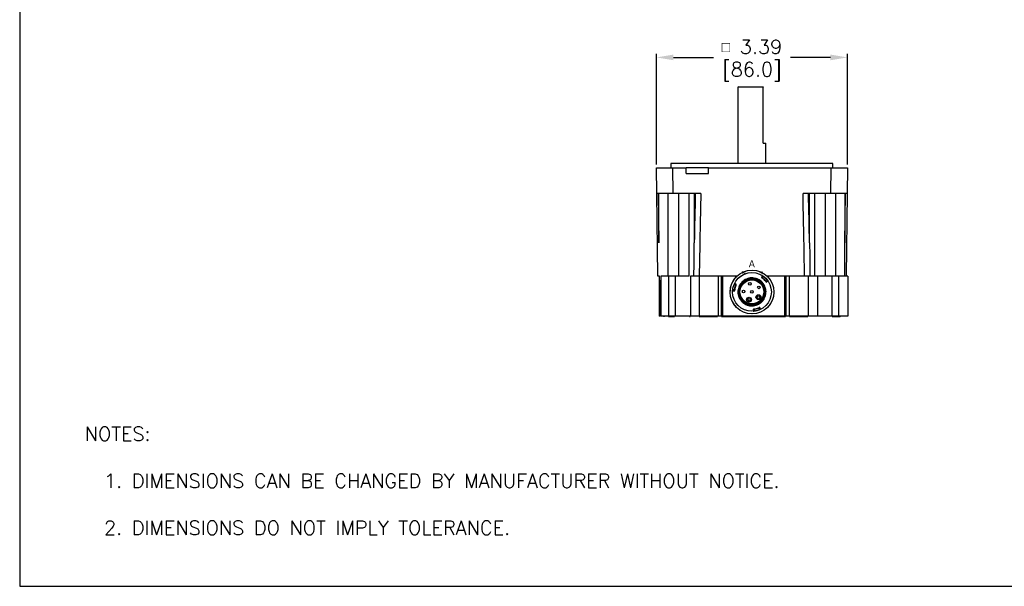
# Model space of a CAD drawing. Extents: x 897.4 to 937.4, y -8.5 to 19.5.
# Tile 1 of 12: x 897.4 to 914.9, y -8.5 to 1.5. Entities that reach past the tile are written whole.
import ezdxf

# ---------------------------------------------------------------- set-up
doc = ezdxf.new("R2010")
doc.units = 0
doc.header["$LTSCALE"] = 4
doc.header["$MEASUREMENT"] = 0
doc.layers.get('0').update_dxf_attribs({"linetype": 'CONTINUOUS'})
doc.layers.get('DEFPOINTS').update_dxf_attribs({"linetype": 'CONTINUOUS'})
for name, color, linetype in [('DIMENSIONS', 140, 'CONTINUOUS'), ('DIMENSIONS @ 1', 140, 'CONTINUOUS'), ('TEXT', 140, 'CONTINUOUS')]:
    doc.layers.add(name, color=color, linetype=linetype)
doc.styles.add('ROMANS', font='romans.shx')
doc.styles.add('SLDTEXTSTYLE0', font='TXT', dxfattribs={"width": 0.96})
doc.styles.get("Standard").update_dxf_attribs({"font": 'romans.shx'})
doc.dimstyles.get("Standard").update_dxf_attribs({"dimtxt": 0.25, "dimasz": 0.3, "dimexe": 0.0625, "dimexo": 0.0625, "dimgap": 0.0625, "dimtad": 0, "dimtih": 1, "dimtoh": 1, "dimzin": 0, "dimdsep": 46, "dimtxsty": 'Standard', "dimcen": 0, "dimadec": 0, "dimazin": 0, "dimtfac": 1, "dimtofl": 0, "dimtmove": 0, "dimatfit": 3, "dimfxl": 0, "dimtolj": 1, "dimtzin": 0, "dimarcsym": 0})

# ---------------------------------------------------------------- blocks, each defined once
blk = doc.blocks.new('*D25')
at = {"layer": 'DEFPOINTS', "color": 0}
for p in [(912.085, 0.846), (908.7, -1.114), (912.085, -1.114)]:
    blk.add_point(p, dxfattribs=at)
at = {"layer": 'DIMENSIONS', "color": 0, "lineweight": -2}
for p, q in [((908.7, -1.052), (908.7, 0.908)), ((912.085, -1.052), (912.085, 0.908)), ((909, 0.846), (909.709, 0.846)), ((911.785, 0.846), (911.076, 0.846))]:
    blk.add_line(p, q, dxfattribs=at)
at = {"layer": 'DIMENSIONS', "color": 0}
for points in [[(909, 0.896), (909, 0.796), (908.7, 0.846)], [(911.785, 0.896), (911.785, 0.796), (912.085, 0.846)]]:
    blk.add_solid(points, dxfattribs=at)
at = {"layer": 'DIMENSIONS', "color": 0, "char_height": 0.25, "attachment_point": 5}
for s, insert in [('\\A1;{\\Fgdt|c0;\\H0.75x;o} 3.39', (910.392, 1.033)), ('\\A1;[86.0]', (910.392, 0.593))]:
    blk.add_mtext(s, dxfattribs=dict(at, insert=insert))

msp = doc.modelspace()

# ---------------------------------------------------------------- linework, layer by layer
at = {"color": 7, "linetype": 'Continuous', "lineweight": 25}
for p, q in [((910.152, 0.326), (910.142, 0.316)), ((910.142, 0.316), (910.142, -1.034)), ((910.592, 0.316), (910.142, 0.316)), ((910.152, 0.326), (910.592, 0.326)), ((910.592, -0.674), (910.592, 0.316)), ((910.592, -0.674), (910.642, -0.674)), ((910.642, -1.034), (910.642, -0.674)), ((908.955, -1.034), (908.955, -1.114)), ((911.83, -1.034), (908.955, -1.034)), ((911.83, -1.114), (911.83, -1.034)), ((908.705, -1.565), (908.7, -1.114)), ((908.7, -1.114), (908.987, -1.114)), ((908.987, -1.114), (908.992, -1.565)), ((908.987, -1.114), (909.229, -1.114)), ((909.229, -1.214), (909.229, -1.114)), ((909.623, -1.114), (909.229, -1.114)), ((909.229, -1.214), (909.623, -1.214)), ((909.623, -1.114), (911.798, -1.114)), ((909.623, -1.214), (909.623, -1.114)), ((911.792, -1.565), (911.798, -1.114)), ((911.798, -1.114), (912.085, -1.114)), ((912.085, -1.114), (912.08, -1.565)), ((908.992, -1.565), (908.705, -1.565)), ((908.723, -3.035), (908.705, -1.565)), ((908.732, -1.565), (908.744, -2.445)), ((908.744, -2.445), (908.744, -1.565)), ((908.903, -1.565), (908.903, -3.035)), ((909.486, -1.565), (908.992, -1.565)), ((909.094, -3.035), (909.094, -1.565)), ((909.281, -3.035), (909.281, -1.565)), ((909.37, -1.565), (909.37, -2.445)), ((911.792, -1.565), (911.299, -1.565)), ((911.415, -2.445), (911.415, -1.565)), ((911.503, -1.565), (911.503, -3.035)), ((911.691, -1.565), (911.691, -3.035)), ((912.08, -1.565), (911.792, -1.565)), ((911.882, -3.035), (911.882, -1.565)), ((912.041, -1.565), (912.041, -2.445)), ((912.041, -2.445), (912.053, -1.565)), ((908.751, -3.035), (908.723, -3.035)), ((908.748, -3.035), (908.748, -3.745)), ((908.776, -3.035), (908.776, -3.745)), ((908.913, -3.035), (908.913, -3.745)), ((909.033, -3.035), (908.913, -3.035)), ((909.033, -3.035), (909.033, -3.745)), ((909.303, -3.035), (909.303, -3.745)), ((909.455, -3.035), (909.455, -3.745)), ((909.791, -3.035), (909.455, -3.035)), ((909.791, -3.035), (909.791, -3.745)), ((909.85, -3.035), (909.85, -3.745)), ((909.87, -3.035), (909.85, -3.035)), ((909.87, -3.035), (909.87, -3.745)), ((910.126, -3.035), (909.87, -3.035)), ((910.279, -2.988), (910.142, -3.077)), ((910.579, -3.028), (910.563, -3.052)), ((910.579, -3.063), (910.595, -3.039)), ((910.639, -3.121), (910.662, -3.105)), ((910.65, -3.137), (910.673, -3.121)), ((910.972, -3.035), (910.664, -3.035)), ((910.972, -3.035), (910.972, -3.745)), ((910.992, -3.035), (910.972, -3.035)), ((910.992, -3.035), (910.992, -3.745)), ((911.051, -3.035), (911.051, -3.745)), ((911.388, -3.035), (911.051, -3.035)), ((911.388, -3.035), (911.388, -3.745)), ((911.553, -3.035), (911.553, -3.745)), ((911.809, -3.035), (911.809, -3.745)), ((911.929, -3.035), (911.809, -3.035)), ((911.929, -3.035), (911.929, -3.745)), ((912.094, -3.035), (912.094, -3.745)), ((910.054, -3.294), (910.083, -3.296)), ((910.084, -3.276), (910.056, -3.275)), ((910.105, -3.196), (910.079, -3.184)), ((910.113, -3.178), (910.087, -3.166)), ((910.165, -3.41), (910.182, -3.399)), ((910.167, -3.403), (910.179, -3.395)), ((910.183, -3.404), (910.167, -3.415)), ((910.184, -3.394), (910.184, -3.394)), ((910.209, -3.479), (910.225, -3.469)), ((910.229, -3.472), (910.212, -3.482)), ((910.22, -3.483), (910.232, -3.476)), ((910.417, -3.623), (910.419, -3.651)), ((910.439, -3.649), (910.437, -3.621)), ((910.516, -3.599), (910.529, -3.624)), ((910.547, -3.615), (910.534, -3.59)), ((908.776, -3.745), (908.772, -3.745)), ((908.83, -3.745), (908.83, -3.755)), ((909.033, -3.745), (908.913, -3.745)), ((909.021, -3.755), (908.915, -3.755)), ((909.303, -3.745), (909.281, -3.745)), ((909.295, -3.755), (909.288, -3.755)), ((909.791, -3.745), (909.455, -3.745)), ((909.782, -3.755), (909.46, -3.755)), ((909.87, -3.745), (909.85, -3.745)), ((910.987, -3.755), (909.855, -3.755)), ((910.972, -3.745), (909.87, -3.745)), ((910.992, -3.745), (910.972, -3.745)), ((911.388, -3.745), (911.051, -3.745)), ((911.384, -3.755), (911.059, -3.755)), ((911.929, -3.745), (911.809, -3.745)), ((911.955, -3.755), (911.817, -3.755)), ((911.955, -3.755), (911.955, -3.745))]:
    msp.add_line(p, q, dxfattribs=at)
at = {"color": 8, "linetype": 'Continuous', "lineweight": 25}
for p, q in [((910.595, -3.039), (910.589, -3.035)), ((910.529, -3.624), (910.536, -3.621))]:
    msp.add_line(p, q, dxfattribs=at)
at = {"color": 7, "linetype": 'Continuous', "lineweight": 25, "flags": 128}
for points in [[(912.08, -1.565), (912.062, -3.035)], [(910.576, -3.067), (910.576, -3.067), (910.577, -3.067), (910.577, -3.066), (910.577, -3.066), (910.578, -3.065), (910.578, -3.065), (910.579, -3.064), (910.579, -3.063)], [(910.598, -3.035), (910.598, -3.035), (910.597, -3.036), (910.597, -3.036), (910.597, -3.037), (910.596, -3.037), (910.596, -3.038), (910.595, -3.039), (910.595, -3.039)], [(910.635, -3.124), (910.635, -3.124), (910.635, -3.124), (910.635, -3.123), (910.636, -3.123), (910.636, -3.123), (910.637, -3.122), (910.638, -3.121), (910.639, -3.121)], [(910.666, -3.102), (910.666, -3.102), (910.666, -3.102), (910.665, -3.102), (910.665, -3.103), (910.664, -3.103), (910.663, -3.104), (910.663, -3.104), (910.662, -3.105)], [(910.051, -3.274), (910.051, -3.274), (910.051, -3.274), (910.052, -3.274), (910.052, -3.274), (910.053, -3.274), (910.054, -3.274), (910.055, -3.275), (910.056, -3.275)], [(910.075, -3.182), (910.075, -3.182), (910.075, -3.182), (910.075, -3.182), (910.076, -3.183), (910.077, -3.183), (910.077, -3.183), (910.078, -3.183), (910.079, -3.184)], [(910.089, -3.277), (910.089, -3.277), (910.089, -3.277), (910.088, -3.277), (910.088, -3.277), (910.087, -3.276), (910.086, -3.276), (910.085, -3.276), (910.084, -3.276)], [(910.109, -3.198), (910.109, -3.198), (910.109, -3.198), (910.108, -3.198), (910.108, -3.197), (910.107, -3.197), (910.106, -3.197), (910.106, -3.196), (910.105, -3.196)], [(910.179, -3.395), (910.18, -3.395), (910.181, -3.394), (910.182, -3.394), (910.182, -3.394), (910.183, -3.394), (910.183, -3.394), (910.184, -3.393), (910.184, -3.393)], [(910.182, -3.399), (910.182, -3.399), (910.181, -3.399), (910.181, -3.399), (910.181, -3.398), (910.181, -3.397), (910.18, -3.397), (910.18, -3.396), (910.179, -3.395)], [(910.183, -3.404), (910.184, -3.404), (910.185, -3.404), (910.185, -3.403), (910.186, -3.403), (910.187, -3.403), (910.187, -3.403), (910.187, -3.402), (910.187, -3.402)], [(910.225, -3.469), (910.225, -3.468), (910.226, -3.467), (910.227, -3.467), (910.227, -3.466), (910.228, -3.466), (910.228, -3.465), (910.228, -3.465), (910.228, -3.465)], [(910.232, -3.476), (910.231, -3.475), (910.231, -3.474), (910.23, -3.473), (910.23, -3.473), (910.229, -3.472), (910.229, -3.472), (910.229, -3.472), (910.229, -3.472)], [(910.232, -3.476), (910.232, -3.475), (910.233, -3.474), (910.234, -3.474), (910.234, -3.473), (910.235, -3.473), (910.235, -3.472), (910.235, -3.472), (910.235, -3.472)], [(910.437, -3.621), (910.437, -3.62), (910.436, -3.619), (910.436, -3.618), (910.436, -3.617), (910.436, -3.617), (910.436, -3.616), (910.436, -3.616), (910.436, -3.616)], [(910.439, -3.649), (910.439, -3.65), (910.439, -3.651), (910.439, -3.652), (910.439, -3.653), (910.439, -3.653), (910.439, -3.654), (910.44, -3.654), (910.44, -3.654)], [(910.515, -3.594), (910.515, -3.594), (910.515, -3.594), (910.515, -3.595), (910.515, -3.595), (910.515, -3.596), (910.516, -3.597), (910.516, -3.598), (910.516, -3.599)], [(910.531, -3.628), (910.531, -3.628), (910.531, -3.628), (910.531, -3.627), (910.531, -3.627), (910.53, -3.626), (910.53, -3.625), (910.53, -3.625), (910.529, -3.624)]]:
    msp.add_lwpolyline(points, dxfattribs=at)
at = {"color": 7, "linetype": 'Continuous', "lineweight": 25}
for centre, radius in [((910.395, -3.315), 0.388), ((910.393, -3.313), 0.344), ((910.393, -3.313), 0.212), ((910.246, -3.305), 0.0236), ((910.355, -3.17), 0.0236), ((910.393, -3.313), 0.0236), ((910.517, -3.232), 0.0236), ((910.341, -3.451), 0.0433), ((910.341, -3.451), 0.0236), ((910.508, -3.405), 0.0433), ((910.508, -3.405), 0.0236)]:
    msp.add_circle(centre, radius, dxfattribs=at)
at = {"color": 7, "linetype": 'Continuous', "lineweight": 18}
msp.add_arc((910.395, -3.315), 0.388, 98.5913, 80.4297, dxfattribs=at)
at = {"color": 7, "linetype": 'Continuous', "lineweight": 25}
for centre, radius, start, end in [((910.393, -3.313), 0.23, 225.2547, 201.0605), ((910.393, -3.313), 0.225, 225.2547, 201.0605), ((910.567, -3.054), 0.00492, 146.9275, 236.0217), ((910.393, -3.313), 0.306, 38.0133, 53.3021), ((910.574, -3.025), 0.00492, 326.9275, 57.758), ((910.647, -3.133), 0.00492, 215.2936, 304.3878), ((910.676, -3.125), 0.00492, 33.5573, 124.3878), ((910.054, -3.299), 0.00492, 86.8989, 177.7294), ((910.083, -3.291), 0.00492, 266.8989, 355.9931), ((910.089, -3.161), 0.00492, 153.5573, 244.3878), ((910.393, -3.313), 0.306, 158.0133, 173.2735), ((910.111, -3.183), 0.00492, 335.2936, 64.3878), ((910.179, -3.395), 0.00492, 303.1576, 21.0605), ((910.393, -3.313), 0.23, 203.5611, 222.7542), ((910.393, -3.313), 0.225, 203.5611, 222.7542), ((910.232, -3.476), 0.00492, 45.2547, 123.1576), ((910.414, -3.651), 0.00492, 273.5573, 4.3878), ((910.422, -3.623), 0.00492, 95.2936, 184.3878), ((910.393, -3.313), 0.306, 278.0133, 293.302), ((910.53, -3.592), 0.00492, 26.9274, 116.0216), ((910.551, -3.613), 0.00492, 206.9274, 297.7579)]:
    msp.add_arc(centre, radius, start, end, dxfattribs=at)
at = {"color": 8, "linetype": 'Continuous', "lineweight": 25}
msp.add_arc((910.393, -3.313), 0.22, 180, 224.1573, dxfattribs=at)
at = {"color": 7, "linetype": 'Continuous', "lineweight": 25}
for centre, ratio, start_param, end_param in [((910.392, -126.567), 0.013284, 0.543486, 0.555021), ((910.392, -126.569), 0.012, 0.543456, 0.56261), ((910.392, -126.569), 0.012, 5.720575, 5.739729), ((910.392, -126.567), 0.013284, 5.728164, 5.7397)]:
    msp.add_ellipse(centre, major_axis=(0, 146.045), ratio=ratio, start_param=start_param, end_param=end_param, dxfattribs=at)
for points in [[(910.592, 0.326), (910.592, 0.323), (910.592, 0.319), (910.592, 0.316)], [(909.364, -3.035), (909.366, -2.838), (909.368, -2.641), (909.37, -2.445)], [(911.415, -2.445), (911.417, -2.641), (911.419, -2.838), (911.421, -3.035)], [(912.037, -3.035), (912.039, -2.838), (912.04, -2.641), (912.041, -2.445)], [(908.755, -3.035), (908.752, -3.035), (908.751, -3.035), (908.751, -3.035)]]:
    msp.add_open_spline(points, degree=3, dxfattribs=at)
for points, knots in [([(908.769, -3.745), (908.767, -3.627), (908.765, -3.508), (908.762, -3.33), (908.761, -3.271), (908.758, -3.153), (908.757, -3.094), (908.755, -3.035)], [0, 0, 0, 0, 0.5, 0.5, 0.75, 0.75, 1, 1, 1, 1]), ([(908.913, -3.035), (908.892, -3.035), (908.872, -3.035), (908.852, -3.035), (908.842, -3.035), (908.832, -3.035), (908.823, -3.035), (908.813, -3.035), (908.804, -3.035), (908.796, -3.035), (908.789, -3.035), (908.782, -3.035), (908.776, -3.035)], [0, 0, 0, 0, 0.25, 0.25, 0.25, 0.375, 0.375, 0.375, 0.5, 0.5, 0.5, 0.6158553, 0.6158553, 0.6158553, 0.6158553]), ([(909.281, -3.035), (909.279, -3.035), (909.275, -3.035), (909.271, -3.035), (909.265, -3.035), (909.257, -3.035), (909.247, -3.035), (909.238, -3.035), (909.227, -3.035), (909.214, -3.035), (909.202, -3.035), (909.188, -3.035), (909.173, -3.035), (909.159, -3.035), (909.144, -3.035), (909.127, -3.035), (909.112, -3.035), (909.096, -3.035), (909.08, -3.035), (909.064, -3.035), (909.049, -3.035), (909.033, -3.035)], [0.1653903, 0.1653903, 0.1653903, 0.1653903, 0.25, 0.25, 0.25, 0.375, 0.375, 0.375, 0.5, 0.5, 0.5, 0.625, 0.625, 0.625, 0.75, 0.75, 0.75, 0.875, 0.875, 0.875, 1, 1, 1, 1]), ([(909.455, -3.035), (909.433, -3.035), (909.413, -3.035), (909.394, -3.035), (909.383, -3.035), (909.373, -3.035), (909.364, -3.035), (909.354, -3.035), (909.346, -3.035), (909.338, -3.035), (909.33, -3.035), (909.322, -3.035), (909.316, -3.035), (909.311, -3.035), (909.307, -3.035), (909.303, -3.035)], [0, 0, 0, 0, 0.25, 0.25, 0.25, 0.375, 0.375, 0.375, 0.5, 0.5, 0.5, 0.625, 0.625, 0.625, 0.725545, 0.725545, 0.725545, 0.725545]), ([(909.85, -3.035), (909.85, -3.035), (909.849, -3.035), (909.846, -3.035), (909.843, -3.035), (909.839, -3.035), (909.833, -3.035), (909.827, -3.035), (909.82, -3.035), (909.813, -3.035), (909.806, -3.035), (909.799, -3.035), (909.791, -3.035)], [0, 0, 0, 0, 0.25, 0.25, 0.25, 0.5, 0.5, 0.5, 0.75, 0.75, 0.75, 1, 1, 1, 1]), ([(910.212, -3.482), (910.223, -3.494), (910.234, -3.504), (910.259, -3.522), (910.272, -3.53), (910.3, -3.543), (910.314, -3.548), (910.344, -3.556), (910.359, -3.559), (910.39, -3.561), (910.405, -3.561), (910.436, -3.558), (910.451, -3.554), (910.48, -3.546), (910.495, -3.54), (910.522, -3.525), (910.535, -3.517), (910.553, -3.503), (910.559, -3.498), (910.57, -3.487), (910.575, -3.482), (910.59, -3.464), (910.599, -3.452), (910.615, -3.426), (910.621, -3.411), (910.632, -3.383), (910.636, -3.368), (910.641, -3.338), (910.642, -3.322), (910.641, -3.292), (910.639, -3.276), (910.633, -3.246), (910.628, -3.231), (910.617, -3.203), (910.609, -3.19), (910.592, -3.164), (910.583, -3.152), (910.562, -3.13), (910.55, -3.119), (910.525, -3.102), (910.512, -3.094), (910.491, -3.084), (910.484, -3.081), (910.469, -3.076), (910.462, -3.074), (910.44, -3.068), (910.424, -3.066), (910.394, -3.064), (910.378, -3.064), (910.348, -3.068), (910.333, -3.071), (910.303, -3.081), (910.289, -3.087), (910.262, -3.101), (910.249, -3.11), (910.226, -3.129), (910.215, -3.14), (910.195, -3.163), (910.186, -3.176), (910.17, -3.202), (910.164, -3.216), (910.154, -3.245), (910.15, -3.26), (910.146, -3.29), (910.145, -3.306), (910.146, -3.336), (910.148, -3.352), (910.153, -3.374), (910.155, -3.381), (910.159, -3.396), (910.162, -3.403), (910.165, -3.41)], [0, 0, 0, 0, 0.03125, 0.03125, 0.0625, 0.0625, 0.09375, 0.09375, 0.125, 0.125, 0.15625, 0.15625, 0.1875, 0.1875, 0.21875, 0.21875, 0.25, 0.25, 0.265625, 0.265625, 0.28125, 0.28125, 0.3125, 0.3125, 0.34375, 0.34375, 0.375, 0.375, 0.40625, 0.40625, 0.4375, 0.4375, 0.46875, 0.46875, 0.5, 0.5, 0.53125, 0.53125, 0.5625, 0.5625, 0.59375, 0.59375, 0.609375, 0.609375, 0.625, 0.625, 0.65625, 0.65625, 0.6875, 0.6875, 0.71875, 0.71875, 0.75, 0.75, 0.78125, 0.78125, 0.8125, 0.8125, 0.84375, 0.84375, 0.875, 0.875, 0.90625, 0.90625, 0.9375, 0.9375, 0.96875, 0.96875, 0.984375, 0.984375, 1, 1, 1, 1]), ([(910.167, -3.403), (910.162, -3.389), (910.158, -3.375), (910.152, -3.346), (910.15, -3.33), (910.15, -3.301), (910.151, -3.286), (910.156, -3.257), (910.16, -3.242), (910.17, -3.214), (910.177, -3.201), (910.192, -3.175), (910.201, -3.163), (910.221, -3.141), (910.231, -3.13), (910.255, -3.112), (910.268, -3.104), (910.294, -3.09), (910.308, -3.084), (910.336, -3.076), (910.351, -3.073), (910.381, -3.069), (910.396, -3.069), (910.426, -3.071), (910.44, -3.073), (910.462, -3.079), (910.469, -3.081), (910.483, -3.086), (910.49, -3.089), (910.51, -3.099), (910.523, -3.106), (910.547, -3.124), (910.559, -3.134), (910.579, -3.155), (910.589, -3.167), (910.605, -3.192), (910.612, -3.205), (910.624, -3.233), (910.628, -3.247), (910.634, -3.276), (910.636, -3.291), (910.637, -3.321), (910.636, -3.336), (910.631, -3.365), (910.628, -3.38), (910.618, -3.408), (910.611, -3.421), (910.596, -3.447), (910.588, -3.459), (910.568, -3.482), (910.558, -3.493), (910.534, -3.511), (910.522, -3.52), (910.502, -3.53), (910.496, -3.533), (910.482, -3.539), (910.475, -3.542), (910.454, -3.549), (910.439, -3.552), (910.409, -3.556), (910.394, -3.556), (910.365, -3.555), (910.35, -3.552), (910.321, -3.545), (910.307, -3.54), (910.28, -3.528), (910.266, -3.521), (910.242, -3.504), (910.231, -3.494), (910.22, -3.483)], [0, 0, 0, 0, 0.03125, 0.03125, 0.0625, 0.0625, 0.09375, 0.09375, 0.125, 0.125, 0.15625, 0.15625, 0.1875, 0.1875, 0.21875, 0.21875, 0.25, 0.25, 0.28125, 0.28125, 0.3125, 0.3125, 0.34375, 0.34375, 0.375, 0.375, 0.390625, 0.390625, 0.40625, 0.40625, 0.4375, 0.4375, 0.46875, 0.46875, 0.5, 0.5, 0.53125, 0.53125, 0.5625, 0.5625, 0.59375, 0.59375, 0.625, 0.625, 0.65625, 0.65625, 0.6875, 0.6875, 0.71875, 0.71875, 0.75, 0.75, 0.78125, 0.78125, 0.796875, 0.796875, 0.8125, 0.8125, 0.84375, 0.84375, 0.875, 0.875, 0.90625, 0.90625, 0.9375, 0.9375, 0.96875, 0.96875, 1, 1, 1, 1]), ([(910.563, -3.052), (910.563, -3.052), (910.563, -3.052), (910.564, -3.052), (910.565, -3.053), (910.566, -3.053), (910.567, -3.054), (910.568, -3.055), (910.57, -3.056), (910.571, -3.057), (910.573, -3.058), (910.574, -3.06), (910.576, -3.061), (910.578, -3.062), (910.579, -3.063), (910.579, -3.063)], [0, 0, 0, 0, 0.091432, 0.180445, 0.267037, 0.351211, 0.432965, 0.512301, 0.58922, 0.663721, 0.735805, 0.805475, 0.872729, 0.937571, 1, 1, 1, 1]), ([(910.565, -3.059), (910.565, -3.059), (910.566, -3.059), (910.57, -3.062), (910.573, -3.065), (910.576, -3.067)], [0, 0, 0, 0, 0.5, 0.5, 1, 1, 1, 1]), ([(910.568, -3.061), (910.569, -3.061), (910.57, -3.062), (910.572, -3.064), (910.574, -3.065), (910.576, -3.066), (910.576, -3.067)], [0, 0, 0, 0, 0.244771, 0.49312, 0.74493, 1, 1, 1, 1]), ([(910.579, -3.063), (910.582, -3.065), (910.588, -3.069), (910.596, -3.076), (910.603, -3.083), (910.611, -3.09), (910.618, -3.097), (910.625, -3.105), (910.632, -3.113), (910.636, -3.118), (910.639, -3.121)], [0, 0, 0, 0, 0.1254891, 0.2505595, 0.3753499, 0.5, 0.6246501, 0.7494405, 0.8745109, 1, 1, 1, 1]), ([(910.589, -3.035), (910.588, -3.035), (910.586, -3.033), (910.584, -3.031), (910.582, -3.03), (910.581, -3.03)], [0, 0, 0, 0, 0.318877, 0.660143, 1, 1, 1, 1]), ([(910.662, -3.105), (910.659, -3.102), (910.655, -3.096), (910.647, -3.087), (910.639, -3.078), (910.631, -3.07), (910.622, -3.062), (910.613, -3.054), (910.604, -3.046), (910.598, -3.042), (910.595, -3.039)], [0, 0, 0, 0, 0.125529, 0.250605, 0.375378, 0.5, 0.624622, 0.749395, 0.874471, 1, 1, 1, 1]), ([(910.635, -3.124), (910.637, -3.127), (910.639, -3.13), (910.642, -3.134), (910.643, -3.136), (910.643, -3.136)], [0, 0, 0, 0, 0.5, 0.5, 1, 1, 1, 1]), ([(910.639, -3.121), (910.639, -3.122), (910.64, -3.123), (910.642, -3.126), (910.644, -3.128), (910.645, -3.13), (910.647, -3.132), (910.648, -3.134), (910.649, -3.136), (910.65, -3.137), (910.65, -3.137), (910.65, -3.137)], [0, 0, 0, 0, 0.090972, 0.186975, 0.28801, 0.39408, 0.505188, 0.621333, 0.742516, 0.868739, 1, 1, 1, 1]), ([(910.673, -3.121), (910.673, -3.121), (910.673, -3.121), (910.673, -3.12), (910.673, -3.12), (910.672, -3.119), (910.671, -3.118), (910.67, -3.116), (910.668, -3.113), (910.665, -3.109), (910.663, -3.106), (910.662, -3.105)], [0, 0, 0, 0, 0.083377, 0.166757, 0.250139, 0.333525, 0.416914, 0.500306, 0.661073, 0.827603, 1, 1, 1, 1]), ([(911.051, -3.035), (911.043, -3.035), (911.036, -3.035), (911.029, -3.035), (911.022, -3.035), (911.015, -3.035), (911.009, -3.035), (911.003, -3.035), (910.999, -3.035), (910.996, -3.035), (910.993, -3.035), (910.992, -3.035), (910.992, -3.035)], [0, 0, 0, 0, 0.25, 0.25, 0.25, 0.5, 0.5, 0.5, 0.75, 0.75, 0.75, 1, 1, 1, 1]), ([(911.553, -3.035), (911.553, -3.035), (911.549, -3.035), (911.541, -3.035), (911.537, -3.035), (911.532, -3.035), (911.526, -3.035), (911.52, -3.035), (911.513, -3.035), (911.505, -3.035), (911.496, -3.035), (911.488, -3.035), (911.478, -3.035), (911.469, -3.035), (911.459, -3.035), (911.448, -3.035), (911.429, -3.035), (911.409, -3.035), (911.388, -3.035)], [0, 0, 0, 0, 0.25, 0.25, 0.25, 0.375, 0.375, 0.375, 0.5, 0.5, 0.5, 0.625, 0.625, 0.625, 0.75, 0.75, 0.75, 1, 1, 1, 1]), ([(911.809, -3.035), (911.793, -3.035), (911.778, -3.035), (911.762, -3.035), (911.746, -3.035), (911.73, -3.035), (911.715, -3.035), (911.699, -3.035), (911.683, -3.035), (911.669, -3.035), (911.654, -3.035), (911.64, -3.035), (911.628, -3.035), (911.615, -3.035), (911.604, -3.035), (911.595, -3.035), (911.585, -3.035), (911.577, -3.035), (911.571, -3.035), (911.565, -3.035), (911.56, -3.035), (911.557, -3.035), (911.554, -3.035), (911.553, -3.035), (911.553, -3.035)], [0, 0, 0, 0, 0.125, 0.125, 0.125, 0.25, 0.25, 0.25, 0.375, 0.375, 0.375, 0.5, 0.5, 0.5, 0.625, 0.625, 0.625, 0.75, 0.75, 0.75, 0.875, 0.875, 0.875, 1, 1, 1, 1]), ([(912.094, -3.035), (912.094, -3.035), (912.09, -3.035), (912.083, -3.035), (912.079, -3.035), (912.073, -3.035), (912.067, -3.035), (912.061, -3.035), (912.054, -3.035), (912.046, -3.035), (912.038, -3.035), (912.029, -3.035), (912.019, -3.035), (912.01, -3.035), (912, -3.035), (911.99, -3.035), (911.97, -3.035), (911.95, -3.035), (911.929, -3.035)], [0, 0, 0, 0, 0.25, 0.25, 0.25, 0.375, 0.375, 0.375, 0.5, 0.5, 0.5, 0.625, 0.625, 0.625, 0.75, 0.75, 0.75, 1, 1, 1, 1]), ([(910.056, -3.275), (910.056, -3.275), (910.056, -3.277), (910.055, -3.28), (910.055, -3.283), (910.055, -3.285), (910.055, -3.288), (910.054, -3.29), (910.054, -3.292), (910.054, -3.294), (910.054, -3.294), (910.054, -3.294)], [0, 0, 0, 0, 0.082316, 0.169787, 0.262427, 0.360248, 0.463258, 0.571466, 0.714286, 0.857129, 1, 1, 1, 1]), ([(910.087, -3.166), (910.087, -3.166), (910.087, -3.166), (910.087, -3.166), (910.087, -3.167), (910.086, -3.168), (910.085, -3.169), (910.084, -3.171), (910.083, -3.175), (910.081, -3.179), (910.08, -3.182), (910.079, -3.184)], [0, 0, 0, 0, 0.0833768, 0.1667566, 0.2501394, 0.3335252, 0.4169141, 0.500306, 0.6610733, 0.8276033, 1, 1, 1, 1]), ([(910.083, -3.296), (910.083, -3.296), (910.083, -3.296), (910.083, -3.295), (910.083, -3.294), (910.083, -3.293), (910.083, -3.291), (910.083, -3.29), (910.083, -3.288), (910.083, -3.286), (910.083, -3.284), (910.084, -3.282), (910.084, -3.28), (910.084, -3.278), (910.084, -3.277), (910.084, -3.276)], [0, 0, 0, 0, 0.091432, 0.180445, 0.267037, 0.351211, 0.432965, 0.512301, 0.58922, 0.663721, 0.735805, 0.805475, 0.872729, 0.937571, 1, 1, 1, 1]), ([(910.084, -3.276), (910.085, -3.273), (910.085, -3.266), (910.087, -3.256), (910.089, -3.245), (910.092, -3.235), (910.094, -3.225), (910.097, -3.216), (910.101, -3.206), (910.103, -3.199), (910.105, -3.196)], [0, 0, 0, 0, 0.125487, 0.250557, 0.375349, 0.5, 0.624651, 0.749443, 0.874513, 1, 1, 1, 1]), ([(910.088, -3.287), (910.088, -3.286), (910.088, -3.285), (910.088, -3.282), (910.089, -3.28), (910.089, -3.278), (910.089, -3.277)], [0, 0, 0, 0, 0.244768, 0.493125, 0.744929, 1, 1, 1, 1]), ([(910.088, -3.291), (910.088, -3.291), (910.088, -3.29), (910.088, -3.284), (910.089, -3.281), (910.089, -3.277)], [0, 0, 0, 0, 0.5, 0.5, 1, 1, 1, 1]), ([(910.105, -3.196), (910.105, -3.195), (910.106, -3.193), (910.107, -3.191), (910.108, -3.188), (910.109, -3.186), (910.11, -3.183), (910.111, -3.181), (910.112, -3.179), (910.113, -3.178), (910.113, -3.178), (910.113, -3.178)], [0, 0, 0, 0, 0.090972, 0.186975, 0.28801, 0.39408, 0.505188, 0.621333, 0.742516, 0.868739, 1, 1, 1, 1]), ([(910.109, -3.198), (910.111, -3.194), (910.112, -3.191), (910.114, -3.186), (910.115, -3.185), (910.115, -3.185)], [0, 0, 0, 0, 0.5, 0.5, 1, 1, 1, 1]), ([(910.165, -3.41), (910.165, -3.41), (910.165, -3.41), (910.165, -3.409), (910.166, -3.409), (910.166, -3.407), (910.166, -3.406), (910.167, -3.405), (910.167, -3.404), (910.167, -3.403), (910.167, -3.403)], [0, 0, 0, 0, 0.100915, 0.216149, 0.348679, 0.499574, 0.609928, 0.749282, 0.918153, 1, 1, 1, 1]), ([(910.165, -3.41), (910.165, -3.41), (910.165, -3.41), (910.166, -3.411), (910.166, -3.412), (910.167, -3.413), (910.167, -3.414), (910.167, -3.415)], [0, 0, 0, 0, 0.210847, 0.421625, 0.633963, 0.849312, 1, 1, 1, 1]), ([(910.167, -3.415), (910.168, -3.418), (910.171, -3.423), (910.175, -3.432), (910.18, -3.44), (910.183, -3.446), (910.185, -3.448)], [0, 0, 0, 0, 0.246262, 0.494818, 0.745967, 1, 1, 1, 1]), ([(910.185, -3.396), (910.185, -3.396), (910.184, -3.395), (910.184, -3.394), (910.184, -3.394), (910.184, -3.394)], [0, 0, 0, 0, 0.338622, 0.672503, 1, 1, 1, 1]), ([(910.185, -3.448), (910.187, -3.451), (910.191, -3.456), (910.197, -3.464), (910.203, -3.472), (910.207, -3.476), (910.209, -3.479)], [0, 0, 0, 0, 0.254047, 0.505198, 0.753747, 1, 1, 1, 1]), ([(910.209, -3.479), (910.209, -3.479), (910.21, -3.48), (910.211, -3.481), (910.212, -3.482), (910.212, -3.482), (910.212, -3.482), (910.212, -3.482)], [0, 0, 0, 0, 0.218293, 0.436604, 0.653914, 0.868462, 1, 1, 1, 1]), ([(910.22, -3.483), (910.22, -3.483), (910.219, -3.483), (910.218, -3.483), (910.216, -3.483), (910.215, -3.483), (910.214, -3.483), (910.213, -3.482), (910.212, -3.482), (910.212, -3.482)], [0, 0, 0, 0, 0.075818, 0.250703, 0.389481, 0.5006, 0.697195, 0.862172, 1, 1, 1, 1]), ([(910.437, -3.621), (910.436, -3.621), (910.434, -3.621), (910.431, -3.622), (910.428, -3.622), (910.425, -3.622), (910.423, -3.622), (910.42, -3.623), (910.419, -3.623), (910.417, -3.623), (910.417, -3.623), (910.417, -3.623)], [0, 0, 0, 0, 0.090972, 0.186975, 0.28801, 0.39408, 0.505188, 0.621333, 0.742516, 0.868739, 1, 1, 1, 1]), ([(910.419, -3.651), (910.419, -3.651), (910.419, -3.651), (910.42, -3.651), (910.421, -3.651), (910.422, -3.651), (910.423, -3.651), (910.426, -3.651), (910.429, -3.65), (910.434, -3.65), (910.437, -3.649), (910.439, -3.649)], [0, 0, 0, 0, 0.0833769, 0.1667567, 0.2501395, 0.3335252, 0.4169141, 0.500306, 0.6610733, 0.8276033, 1, 1, 1, 1]), ([(910.436, -3.616), (910.432, -3.617), (910.428, -3.617), (910.423, -3.618), (910.422, -3.618), (910.422, -3.618)], [0, 0, 0, 0, 0.5, 0.5, 1, 1, 1, 1]), ([(910.516, -3.599), (910.513, -3.6), (910.507, -3.603), (910.497, -3.606), (910.487, -3.609), (910.477, -3.612), (910.467, -3.615), (910.457, -3.617), (910.447, -3.619), (910.44, -3.62), (910.437, -3.621)], [0, 0, 0, 0, 0.125489, 0.250559, 0.37535, 0.5, 0.62465, 0.749441, 0.874511, 1, 1, 1, 1]), ([(910.439, -3.649), (910.443, -3.649), (910.451, -3.647), (910.462, -3.645), (910.474, -3.643), (910.485, -3.64), (910.496, -3.636), (910.507, -3.632), (910.518, -3.628), (910.526, -3.625), (910.529, -3.624)], [0, 0, 0, 0, 0.1255287, 0.2506048, 0.3753782, 0.5, 0.6246218, 0.7493952, 0.8744713, 1, 1, 1, 1]), ([(910.528, -3.588), (910.528, -3.588), (910.526, -3.589), (910.521, -3.591), (910.518, -3.593), (910.515, -3.594)], [0, 0, 0, 0, 0.5, 0.5, 1, 1, 1, 1]), ([(910.524, -3.59), (910.523, -3.59), (910.522, -3.591), (910.52, -3.592), (910.517, -3.593), (910.515, -3.594), (910.515, -3.594)], [0, 0, 0, 0, 0.244768, 0.493117, 0.74493, 1, 1, 1, 1]), ([(910.534, -3.59), (910.534, -3.59), (910.534, -3.59), (910.534, -3.59), (910.533, -3.591), (910.532, -3.591), (910.53, -3.592), (910.529, -3.593), (910.527, -3.594), (910.526, -3.594), (910.524, -3.595), (910.522, -3.596), (910.52, -3.597), (910.518, -3.598), (910.517, -3.598), (910.516, -3.599)], [0, 0, 0, 0, 0.0914323, 0.1804447, 0.2670374, 0.3512108, 0.4329653, 0.5123013, 0.5892196, 0.6637207, 0.7358054, 0.8054746, 0.8727293, 0.9375706, 1, 1, 1, 1]), ([(910.536, -3.621), (910.537, -3.62), (910.539, -3.619), (910.542, -3.618), (910.543, -3.617), (910.544, -3.617)], [0, 0, 0, 0, 0.31888, 0.66015, 1, 1, 1, 1]), ([(908.762, -3.745), (908.761, -3.745), (908.751, -3.745), (908.749, -3.745), (908.748, -3.745)], [0, 0, 0, 0, 0.078479, 1, 1, 1, 1]), ([(908.913, -3.745), (908.911, -3.745), (908.905, -3.745), (908.898, -3.745), (908.89, -3.745), (908.882, -3.745), (908.875, -3.745), (908.867, -3.745), (908.86, -3.745), (908.85, -3.745), (908.837, -3.745), (908.822, -3.745), (908.809, -3.745), (908.796, -3.745), (908.785, -3.745), (908.779, -3.745), (908.776, -3.745)], [0, 0, 0, 0, 0.048612, 0.096907, 0.144994, 0.19298, 0.240973, 0.289083, 0.337417, 0.386083, 0.489394, 0.592958, 0.698465, 0.804235, 0.90204, 1, 1, 1, 1]), ([(909.281, -3.745), (909.281, -3.745), (909.279, -3.745), (909.277, -3.745), (909.274, -3.745), (909.269, -3.745), (909.261, -3.745), (909.248, -3.745), (909.232, -3.745), (909.209, -3.745), (909.181, -3.745), (909.151, -3.745), (909.128, -3.745), (909.104, -3.745), (909.083, -3.745), (909.064, -3.745), (909.049, -3.745), (909.038, -3.745), (909.033, -3.745)], [0, 0, 0, 0, 0.024735, 0.049482, 0.074269, 0.099122, 0.175317, 0.251633, 0.329449, 0.407389, 0.562937, 0.639131, 0.715448, 0.788591, 0.861857, 0.907906, 0.953897, 1, 1, 1, 1]), ([(909.455, -3.745), (909.452, -3.745), (909.447, -3.745), (909.439, -3.745), (909.431, -3.745), (909.424, -3.745), (909.416, -3.745), (909.408, -3.745), (909.401, -3.745), (909.391, -3.745), (909.378, -3.745), (909.364, -3.745), (909.35, -3.745), (909.337, -3.745), (909.326, -3.745), (909.317, -3.745), (909.309, -3.745), (909.305, -3.745), (909.303, -3.745)], [0, 0, 0, 0, 0.041134, 0.082, 0.122689, 0.163293, 0.203904, 0.244613, 0.285512, 0.326691, 0.41411, 0.501742, 0.591019, 0.680518, 0.769795, 0.859294, 0.929633, 1, 1, 1, 1]), ([(909.85, -3.745), (909.85, -3.745), (909.85, -3.745), (909.85, -3.745), (909.849, -3.745), (909.848, -3.745), (909.845, -3.745), (909.841, -3.745), (909.833, -3.745), (909.824, -3.745), (909.814, -3.745), (909.806, -3.745), (909.799, -3.745), (909.794, -3.745), (909.791, -3.745)], [0, 0, 0, 0, 0.048243, 0.096108, 0.143869, 0.191803, 0.240183, 0.369891, 0.500046, 0.62975, 0.759908, 0.840054, 0.919656, 1, 1, 1, 1]), ([(911.051, -3.745), (911.049, -3.745), (911.047, -3.745), (911.042, -3.745), (911.038, -3.745), (911.033, -3.745), (911.027, -3.745), (911.018, -3.745), (911.009, -3.745), (911.001, -3.745), (910.996, -3.745), (910.994, -3.745), (910.992, -3.745), (910.992, -3.745), (910.992, -3.745)], [0, 0, 0, 0, 0.048243, 0.096108, 0.143869, 0.191803, 0.240183, 0.369891, 0.500046, 0.62975, 0.759908, 0.840054, 0.919656, 1, 1, 1, 1]), ([(911.553, -3.745), (911.553, -3.745), (911.553, -3.745), (911.552, -3.745), (911.551, -3.745), (911.55, -3.745), (911.548, -3.745), (911.546, -3.745), (911.544, -3.745), (911.54, -3.745), (911.535, -3.745), (911.526, -3.745), (911.516, -3.745), (911.505, -3.745), (911.492, -3.745), (911.478, -3.745), (911.464, -3.745), (911.449, -3.745), (911.434, -3.745), (911.419, -3.745), (911.403, -3.745), (911.393, -3.745), (911.388, -3.745)], [0, 0, 0, 0, 0.030224, 0.060252, 0.09015, 0.119985, 0.149824, 0.179737, 0.209789, 0.240046, 0.30428, 0.36867, 0.434269, 0.500031, 0.56563, 0.631393, 0.695624, 0.760017, 0.820253, 0.879968, 0.939704, 1, 1, 1, 1]), ([(911.809, -3.745), (911.806, -3.745), (911.799, -3.745), (911.79, -3.745), (911.781, -3.745), (911.772, -3.745), (911.757, -3.745), (911.738, -3.745), (911.714, -3.745), (911.691, -3.745), (911.661, -3.745), (911.627, -3.745), (911.599, -3.745), (911.581, -3.745), (911.571, -3.745), (911.563, -3.745), (911.558, -3.745), (911.555, -3.745), (911.553, -3.745), (911.553, -3.745), (911.553, -3.745)], [0, 0, 0, 0, 0.023328, 0.046617, 0.069898, 0.093204, 0.116565, 0.178277, 0.240092, 0.304378, 0.368768, 0.500006, 0.631243, 0.695529, 0.759919, 0.821631, 0.883446, 0.922299, 0.961102, 1, 1, 1, 1]), ([(912.094, -3.745), (912.094, -3.745), (912.094, -3.745), (912.094, -3.745), (912.093, -3.745), (912.091, -3.745), (912.09, -3.745), (912.088, -3.745), (912.085, -3.745), (912.082, -3.745), (912.076, -3.745), (912.068, -3.745), (912.057, -3.745), (912.046, -3.745), (912.033, -3.745), (912.02, -3.745), (912.005, -3.745), (911.99, -3.745), (911.975, -3.745), (911.96, -3.745), (911.945, -3.745), (911.934, -3.745), (911.929, -3.745)], [0, 0, 0, 0, 0.030224, 0.060252, 0.09015, 0.119985, 0.149824, 0.179737, 0.209789, 0.240046, 0.30428, 0.36867, 0.434269, 0.500031, 0.56563, 0.631393, 0.695624, 0.760017, 0.820253, 0.879968, 0.939704, 1, 1, 1, 1])]:
    msp.add_open_spline(points, degree=3, knots=knots, dxfattribs=at)
at = {"color": 8, "linetype": 'Continuous', "lineweight": 25}
for points in [[(910.581, -3.03), (910.581, -3.03), (910.58, -3.029), (910.579, -3.029), (910.579, -3.028), (910.579, -3.028), (910.579, -3.028)], [(910.544, -3.617), (910.545, -3.617), (910.545, -3.616), (910.546, -3.616), (910.547, -3.615), (910.547, -3.615), (910.547, -3.615)]]:
    msp.add_open_spline(points, degree=3, knots=[0, 0, 0, 0, 0.249956, 0.49994, 0.749954, 1, 1, 1, 1], dxfattribs=at)
at = {"color": 7, "linetype": 'Continuous', "lineweight": 18}
for points in [[(910.337, -2.931), (910.207, -2.952), (910.22, -2.991)], [(910.46, -2.932), (910.576, -2.994), (910.589, -2.956)]]:
    msp.add_solid(points, dxfattribs=at)
at = {"layer": 'DEFPOINTS'}
msp.add_lwpolyline([(897.409, -8.534), (937.409, -8.534), (937.409, 19.466), (897.409, 19.466)], close=True, dxfattribs=at)

# ---------------------------------------------------------------- texts
at = {"color": 7, "linetype": 'Continuous', "lineweight": 18, "insert": (910.337, -2.752), "char_height": 0.125, "attachment_point": 1, "style": 'SLDTEXTSTYLE0'}
msp.add_mtext('A', dxfattribs=at)
at = {"layer": 'TEXT', "insert": (898.562, -5.705), "char_height": 0.25, "attachment_point": 1, "style": 'ROMANS'}
msp.add_mtext_dynamic_manual_height_columns('NOTES:\\P\\P  1. DIMENSIONS CAN BE CHANGED BY MANUFACTURER WITHOUT NOTICE.\\P\\P  2. DIMENSIONS DO NOT IMPLY TOLERANCE.', width=22.78763, gutter_width=1.75, heights=[0], dxfattribs=at)

# ---------------------------------------------------------------- dimensions: what is measured, and where the dimension line sits
at = {"layer": 'DIMENSIONS @ 1'}
dim = msp.add_linear_dim(base=(912.0854, 0.8459), p1=(908.6996, -1.1143), p2=(912.0854, -1.1143), text='{\\Fgdt|c0;\\H0.75x;o} <>', dimstyle='Standard', override={"dimscale": 1, "dimpost": '\\X', "dimtix": 0, "dimtofl": 0, "dimtmove": 0, "dimatfit": 3}, dxfattribs=at)
dim.commit()
dim.dimension.update_dxf_attribs({"geometry": '*D25', "text_midpoint": (910.3925, 0.8459)})

doc.saveas('drawing.dxf')
